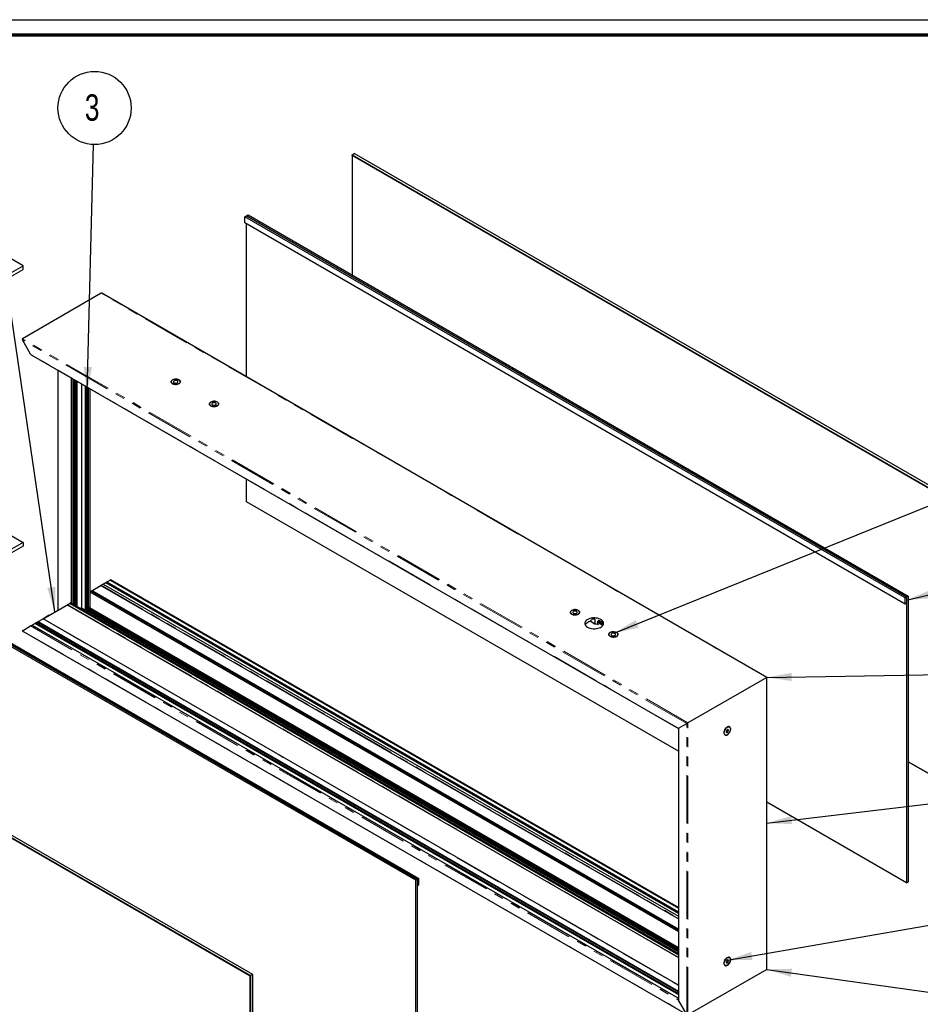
# Paper-space layout 'Exploded view DZ' of a CAD drawing. Header units: millimetres. Extents: x 7 to 291, y 7 to 204.
# Tile 3 of 4: x 75 to 194, y 73 to 204. Entities that reach past the tile are written whole.
import ezdxf

# ---------------------------------------------------------------- set-up
doc = ezdxf.new("R2010")
doc.units = ezdxf.units.MM
doc.linetypes.add('PHANTOM', pattern=[12.7, 6.35, -1.27, 1.27, -1.27, 1.27, -1.27])
doc.layers.add('LAYER2', color=7, linetype='Continuous')
doc.layers.add('LOGO', color=7, linetype='Continuous')
doc.styles.add('SLDTEXTSTYLE1', font='TXT', dxfattribs={"width": 0.75})
doc.dimstyles.new('SLDDIMSTYLE2', dxfattribs={"dimtxt": 0.18, "dimasz": 3.302, "dimexe": 0, "dimexo": 0.0625, "dimgap": 0, "dimtad": 0, "dimtih": 1, "dimtoh": 1, "dimdec": 0, "dimrnd": 1e-09, "dimzin": 0, "dimdsep": 46, "dimtxsty": 'Standard', "dimsah": 1, "dimcen": 0.09, "dimadec": 0, "dimazin": 0, "dimtfac": 3.302, "dimtdec": 0, "dimtofl": 0, "dimtmove": 0, "dimatfit": 3, "dimfxl": 1, "dimfrac": 2, "dimtolj": 1, "dimtzin": 0, "dimarcsym": 0})

# ---------------------------------------------------------------- blocks, each defined once
blk = doc.blocks.new('SW_NOTE_0_5')
at = {"layer": 'LOGO', "color": 0}
blk.add_circle((0.13, 4.86), 4.86, dxfattribs=at)
at = {"layer": 'LOGO', "color": 0, "insert": (-1.17, 6.67), "char_height": 3.5, "attachment_point": 1, "style": 'SLDTEXTSTYLE1'}
blk.add_mtext('3', dxfattribs=at)

psp = doc.layouts.new('Exploded view DZ')

# ---------------------------------------------------------------- linework, layer by layer
at = {"color": 7, "linetype": 'Continuous', "lineweight": 25}
for p, q in [((118.84, 185.84), (119.13, 186)), ((118.84, 185.84), (206.52, 135.22)), ((118.84, 185.75), (118.84, 185.84)), ((206.45, 135.18), (118.84, 185.75)), ((118.84, 185.75), (118.84, 169.88)), ((206.81, 135.38), (119.13, 186)), ((104.81, 177.73), (105.02, 177.86)), ((105.02, 177.86), (192.7, 127.24)), ((104.6, 177.61), (104.82, 177.73)), ((104.6, 176.79), (104.6, 177.61)), ((192.27, 127), (104.6, 177.61)), ((192.27, 126.18), (104.6, 176.79)), ((104.81, 177.73), (104.81, 177.73)), ((104.81, 177.73), (192.49, 127.12)), ((104.81, 156.35), (104.81, 176.67)), ((192.48, 127.12), (104.82, 177.73)), ((75.17, 171.11), (70.92, 173.56)), ((72.69, 169.68), (75.17, 171.11)), ((72.69, 169.19), (75.17, 170.62)), ((75.17, 170.62), (75.17, 171.11)), ((85.51, 167.45), (75.05, 161.41)), ((173.93, 116.44), (85.58, 167.45)), ((76.14, 159.35), (75.05, 161.25)), ((76.22, 159.28), (162.17, 109.65)), ((79.75, 157.23), (79.75, 125.34)), ((81.52, 156.21), (81.52, 126.34)), ((81.73, 156.09), (81.73, 126.22)), ((81.77, 156.07), (81.77, 126.19)), ((81.78, 156.06), (81.78, 126.19)), ((81.81, 156.04), (81.81, 126.17)), ((81.86, 156.02), (81.86, 126.14)), ((81.87, 156.01), (81.87, 126.14)), ((81.9, 155.99), (81.9, 126.11)), ((81.95, 155.97), (81.95, 126.09)), ((82.12, 155.87), (82.12, 125.99)), ((82.23, 155.8), (82.23, 125.92)), ((82.29, 155.77), (82.29, 125.89)), ((82.9, 155.42), (82.9, 125.69)), ((83.39, 155.13), (83.39, 125.4)), ((83.56, 155.03), (83.56, 125.5)), ((83.58, 155.03), (83.58, 125.53)), ((83.61, 155.01), (83.61, 125.7)), ((83.65, 154.98), (83.65, 125.71)), ((83.66, 154.98), (83.66, 125.67)), ((83.7, 154.96), (83.7, 125.65)), ((83.74, 154.93), (83.74, 125.66)), ((83.79, 154.9), (83.79, 125.63)), ((83.99, 154.78), (83.99, 125.75)), ((104.81, 139.77), (104.81, 142.77)), ((127.31, 89.49), (39.62, 140.1)), ((127.52, 89.61), (39.84, 140.23)), ((39.84, 140.22), (127.51, 89.61)), ((40.06, 140.34), (127.72, 89.74)), ((162.17, 106.65), (104.81, 139.77)), ((71.35, 136.57), (75.17, 134.36)), ((75.17, 134.36), (72.69, 132.94)), ((75.17, 133.87), (72.69, 132.45)), ((75.17, 134.36), (75.17, 133.87)), ((84.1, 127.85), (85.46, 128.64)), ((85.09, 128.42), (85.44, 128.62)), ((85.46, 128.64), (162.17, 84.35)), ((85.47, 128.64), (162.17, 84.36)), ((85.77, 128.82), (85.52, 128.67)), ((85.77, 128.82), (86.14, 129.03)), ((85.77, 128.82), (162.17, 84.72)), ((86.14, 129.03), (86.28, 129.11)), ((86.14, 129.03), (162.17, 85.14)), ((86.28, 129.11), (86.71, 129.36)), ((86.28, 129.11), (162.17, 85.3)), ((86.71, 129.36), (86.75, 129.38)), ((86.71, 129.36), (162.17, 85.79)), ((162.17, 85.88), (86.78, 129.4)), ((17.67, 127.43), (105.36, 76.82)), ((105.28, 76.77), (17.67, 127.35)), ((105.64, 76.98), (17.96, 127.6)), ((84.01, 127.8), (83.99, 127.79)), ((84.17, 127.89), (84.01, 127.8)), ((84.01, 127.8), (162.17, 82.68)), ((84.1, 127.85), (84.09, 127.85)), ((84.1, 127.85), (84.1, 127.85)), ((84.28, 127.95), (84.17, 127.89)), ((84.17, 127.89), (162.17, 82.86)), ((162.17, 82.99), (84.28, 127.96)), ((192.27, 127), (192.48, 127.12)), ((192.27, 126.18), (192.27, 127)), ((192.48, 127.12), (192.48, 126.3)), ((192.49, 127.12), (192.7, 127.24)), ((192.49, 127.12), (192.49, 89.15)), ((192.7, 127.24), (192.7, 89.27)), ((77.83, 124.23), (81.18, 126.17)), ((81.02, 126.07), (162.17, 79.23)), ((81.06, 126.1), (81.34, 126.26)), ((81.19, 126.17), (81.18, 126.17)), ((81.5, 126.35), (81.34, 126.26)), ((81.34, 126.26), (162.17, 79.6)), ((81.5, 126.35), (162.17, 79.78)), ((82.9, 125.69), (82.77, 125.61)), ((82.9, 125.69), (83.39, 125.4)), ((83.61, 125.7), (83.58, 125.72)), ((83.58, 125.7), (162.17, 80.33)), ((83.58, 125.65), (162.17, 80.28)), ((83.58, 125.61), (162.17, 80.23)), ((83.58, 125.6), (162.17, 80.22)), ((83.58, 125.54), (162.17, 80.17)), ((83.65, 125.71), (83.61, 125.7)), ((83.66, 125.7), (83.65, 125.71)), ((83.7, 125.65), (83.66, 125.67)), ((83.74, 125.66), (83.7, 125.65)), ((83.74, 125.66), (83.79, 125.63)), ((83.74, 125.66), (162.17, 80.38)), ((83.99, 125.75), (83.79, 125.63)), ((83.92, 125.71), (162.17, 80.54)), ((83.95, 125.72), (162.17, 80.57)), ((192.48, 126.3), (192.27, 126.18)), ((78.61, 124.68), (77.83, 124.23)), ((162.17, 75.55), (77.83, 124.23)), ((83.56, 125.5), (83.39, 125.4)), ((83.43, 125.42), (162.17, 79.97)), ((83.58, 125.53), (83.56, 125.5)), ((83.56, 125.5), (162.17, 80.12)), ((83.57, 125.51), (162.17, 80.14)), ((75.05, 122.63), (76.14, 123.26)), ((76.33, 123.36), (76.29, 123.34)), ((76.75, 123.61), (76.33, 123.36)), ((76.33, 123.36), (162.17, 73.81)), ((76.89, 123.69), (76.75, 123.61)), ((76.75, 123.61), (162.17, 74.3)), ((77.07, 123.79), (76.89, 123.69)), ((76.89, 123.69), (162.17, 74.46)), ((77.16, 123.85), (77.07, 123.79)), ((77.07, 123.79), (162.17, 74.67)), ((77.16, 123.85), (77.81, 124.22)), ((77.16, 123.85), (162.17, 74.77)), ((149.9, 123.55), (149.78, 123.62)), ((150.14, 123.73), (150.11, 123.75)), ((151.09, 123.51), (150.44, 123.89)), ((151.09, 124.17), (151.09, 123.51)), ((151.44, 123.88), (151.44, 123.86)), ((151.54, 123.81), (151.44, 123.87)), ((151.44, 123.78), (151.44, 123.76)), ((151.54, 123.71), (151.44, 123.77)), ((151.44, 123.68), (151.44, 123.65)), ((151.54, 123.61), (151.44, 123.67)), ((151.44, 123.57), (151.44, 123.55)), ((151.54, 123.5), (151.44, 123.56)), ((152.14, 123.51), (151.49, 123.88)), ((152.14, 123.4), (151.49, 123.78)), ((151.54, 123.93), (151.54, 123.88)), ((152.11, 123.58), (151.54, 123.91)), ((152.11, 123.57), (151.54, 123.9)), ((152.11, 123.48), (151.54, 123.81)), ((151.54, 123.81), (151.54, 123.77)), ((152.11, 123.47), (151.54, 123.8)), ((152.11, 123.38), (151.54, 123.71)), ((151.54, 123.71), (151.54, 123.67)), ((152.12, 123.34), (151.54, 123.67)), ((151.54, 123.61), (151.54, 123.57)), ((151.54, 123.5), (151.54, 123.46)), ((152.11, 123.63), (151.55, 123.95)), ((152.08, 123.7), (151.62, 123.96)), ((152.05, 123.72), (151.64, 123.96)), ((152.11, 123.55), (152.11, 123.6)), ((152.16, 123.46), (152.11, 123.48)), ((152.11, 123.44), (152.11, 123.48)), ((152.16, 123.36), (152.11, 123.38)), ((152.11, 123.34), (152.11, 123.38)), ((152.16, 123.44), (152.16, 123.47)), ((152.16, 123.35), (152.16, 123.37)), ((75.02, 122.61), (163.37, 71.61)), ((173.9, 116.43), (163.44, 110.39)), ((173.93, 77.71), (173.93, 116.44)), ((162.2, 109.67), (163.3, 110.3)), ((168.97, 109.84), (168.95, 109.86)), ((162.17, 109.65), (162.17, 73.68)), ((168.35, 108.82), (168.37, 108.8)), ((168.55, 109.39), (168.51, 109.18)), ((168.51, 109.19), (168.63, 109.12)), ((168.51, 109.18), (168.63, 109.12)), ((168.71, 109.53), (168.55, 109.39)), ((168.56, 109.39), (168.79, 109.26)), ((168.63, 109.12), (168.79, 109.26)), ((168.83, 109.47), (168.71, 109.53)), ((168.79, 109.26), (168.83, 109.47)), ((192.7, 105.23), (206.45, 97.29)), ((206.52, 97.25), (192.7, 105.23)), ((192.49, 89.15), (173.93, 99.86)), ((127.52, 89.61), (127.31, 89.49)), ((127.31, 51.52), (127.31, 89.49)), ((127.72, 89.74), (127.51, 89.61)), ((127.52, 51.64), (127.52, 89.61)), ((127.72, 88.92), (127.72, 89.74)), ((192.49, 89.15), (192.7, 89.27)), ((127.52, 88.8), (127.72, 88.92)), ((168.59, 78.82), (168.51, 78.61)), ((168.51, 78.61), (168.59, 78.49)), ((168.54, 78.71), (168.75, 78.59)), ((168.75, 78.91), (168.59, 78.82)), ((168.59, 78.49), (168.75, 78.59)), ((168.69, 78.88), (168.83, 78.8)), ((168.83, 78.8), (168.75, 78.91)), ((168.75, 78.59), (168.83, 78.8)), ((168.97, 79.22), (168.95, 79.24)), ((173.9, 77.64), (163.44, 71.6)), ((168.35, 78.2), (168.37, 78.18)), ((105.36, 76.82), (105.28, 76.77)), ((105.28, 38.89), (105.28, 76.77)), ((105.64, 76.98), (105.36, 76.82)), ((105.36, 76.82), (105.36, 38.85)), ((105.64, 39.01), (105.64, 76.98)), ((163.3, 71.68), (162.2, 73.58))]:
    psp.add_line(p, q, dxfattribs=at)
at = {"color": 8, "linetype": 'PHANTOM', "lineweight": 18}
for p, q in [((173.9, 116.43), (85.51, 167.45)), ((163.44, 110.39), (75.05, 161.41)), ((163.3, 110.3), (75.05, 161.25)), ((162.2, 109.67), (76.14, 159.35)), ((85.44, 128.62), (85.44, 128.62)), ((85.52, 128.67), (162.17, 84.43)), ((86.75, 129.38), (162.17, 85.84)), ((84.28, 127.95), (162.17, 82.99)), ((81.06, 126.1), (162.17, 79.27)), ((76.14, 123.26), (162.2, 73.58)), ((76.29, 123.34), (162.17, 73.76)), ((77.81, 124.22), (162.17, 75.52)), ((75.05, 122.63), (163.3, 71.68)), ((173.9, 77.64), (173.9, 116.43)), ((163.3, 71.68), (163.3, 110.3)), ((163.44, 71.6), (163.44, 110.39)), ((162.2, 73.58), (162.2, 109.67))]:
    psp.add_line(p, q, dxfattribs=at)
at = {"color": 7, "linetype": 'Continuous', "lineweight": 25, "flags": 128}
for points in [[(95.85, 155.95), (95.94, 155.88), (96, 155.8), (96.03, 155.72), (96.02, 155.63), (95.97, 155.55), (95.9, 155.48), (95.79, 155.42), (95.67, 155.37), (95.52, 155.35), (95.38, 155.34), (95.23, 155.36), (95.1, 155.39), (94.98, 155.45), (94.89, 155.51), (94.83, 155.59), (94.8, 155.68), (94.81, 155.76), (94.85, 155.84), (94.93, 155.92), (95.03, 155.98), (95.16, 156.02), (95.3, 156.05), (95.45, 156.05), (95.6, 156.04), (95.73, 156), (95.85, 155.95)], [(94.98, 155.44), (95.1, 155.39), (95.23, 155.36), (95.38, 155.34), (95.52, 155.35), (95.66, 155.37), (95.79, 155.42), (95.89, 155.48), (95.97, 155.55), (96.01, 155.63), (96.02, 155.71), (96, 155.8), (95.94, 155.87), (95.84, 155.94), (95.73, 155.99), (95.59, 156.03), (95.45, 156.04), (95.3, 156.04), (95.16, 156.01), (95.04, 155.97), (94.93, 155.91), (94.86, 155.84), (94.81, 155.76), (94.8, 155.67), (94.83, 155.59), (94.89, 155.51), (94.98, 155.44)], [(95.2, 155.57), (95.29, 155.54), (95.39, 155.52), (95.49, 155.53), (95.59, 155.55), (95.66, 155.59), (95.7, 155.65), (95.71, 155.71), (95.69, 155.77), (95.63, 155.82), (95.54, 155.85), (95.44, 155.87), (95.34, 155.86), (95.24, 155.83), (95.17, 155.79), (95.12, 155.74), (95.11, 155.68), (95.14, 155.62), (95.2, 155.57)], [(100.94, 153.01), (101.03, 152.94), (101.09, 152.86), (101.12, 152.78), (101.11, 152.69), (101.07, 152.61), (100.99, 152.54), (100.88, 152.48), (100.76, 152.43), (100.62, 152.41), (100.47, 152.4), (100.32, 152.42), (100.19, 152.45), (100.07, 152.51), (99.98, 152.57), (99.92, 152.65), (99.89, 152.74), (99.9, 152.82), (99.94, 152.9), (100.02, 152.98), (100.13, 153.04), (100.25, 153.08), (100.39, 153.11), (100.54, 153.11), (100.69, 153.1), (100.82, 153.06), (100.94, 153.01)], [(99.97, 152.92), (99.92, 152.84), (99.89, 152.76), (99.91, 152.68), (99.96, 152.6), (100.04, 152.53), (100.15, 152.47), (100.28, 152.43), (100.42, 152.4), (100.57, 152.4), (100.71, 152.42), (100.84, 152.46), (100.95, 152.51), (101.04, 152.58), (101.09, 152.66), (101.11, 152.75), (101.1, 152.83), (101.05, 152.91), (100.97, 152.98), (100.86, 153.04), (100.73, 153.08), (100.59, 153.1), (100.44, 153.1), (100.3, 153.09), (100.17, 153.05), (100.06, 152.99), (99.97, 152.92)], [(100.24, 152.84), (100.21, 152.78), (100.21, 152.72), (100.25, 152.66), (100.32, 152.62), (100.41, 152.59), (100.51, 152.58), (100.61, 152.59), (100.7, 152.62), (100.77, 152.67), (100.8, 152.73), (100.8, 152.79), (100.76, 152.84), (100.69, 152.89), (100.6, 152.92), (100.5, 152.93), (100.4, 152.92), (100.31, 152.88), (100.24, 152.84)], [(148.88, 125.33), (148.97, 125.27), (149.03, 125.19), (149.06, 125.1), (149.05, 125.02), (149.01, 124.94), (148.93, 124.86), (148.83, 124.8), (148.7, 124.76), (148.56, 124.73), (148.41, 124.73), (148.26, 124.74), (148.13, 124.78), (148.01, 124.83), (147.92, 124.9), (147.86, 124.98), (147.83, 125.06), (147.84, 125.15), (147.89, 125.23), (147.96, 125.3), (148.07, 125.36), (148.19, 125.41), (148.34, 125.43), (148.48, 125.44), (148.63, 125.42), (148.76, 125.39), (148.88, 125.33)], [(147.91, 125.25), (147.86, 125.17), (147.84, 125.08), (147.85, 125), (147.9, 124.92), (147.98, 124.85), (148.09, 124.79), (148.22, 124.75), (148.36, 124.73), (148.51, 124.73), (148.65, 124.75), (148.78, 124.78), (148.89, 124.84), (148.98, 124.91), (149.04, 124.99), (149.06, 125.07), (149.04, 125.15), (148.99, 125.23), (148.91, 125.31), (148.8, 125.36), (148.67, 125.4), (148.53, 125.43), (148.39, 125.43), (148.24, 125.41), (148.11, 125.37), (148, 125.32), (147.91, 125.25)], [(148.18, 125.16), (148.15, 125.1), (148.15, 125.04), (148.19, 124.99), (148.26, 124.94), (148.35, 124.91), (148.45, 124.9), (148.55, 124.92), (148.64, 124.95), (148.71, 124.99), (148.74, 125.05), (148.74, 125.11), (148.7, 125.17), (148.63, 125.21), (148.54, 125.24), (148.44, 125.25), (148.34, 125.24), (148.25, 125.21), (148.18, 125.16)], [(150.11, 123.1), (150.27, 123.02), (150.45, 122.96), (150.65, 122.92), (150.86, 122.89), (151.07, 122.89), (151.28, 122.91), (151.48, 122.95), (151.67, 123.01), (151.84, 123.08), (151.98, 123.17), (152.1, 123.27), (152.18, 123.39), (152.23, 123.51), (152.24, 123.63), (152.22, 123.75), (152.16, 123.87), (152.07, 123.98), (151.95, 124.08), (151.8, 124.16), (151.62, 124.23), (151.43, 124.29), (151.23, 124.32), (151.02, 124.33), (150.81, 124.33), (150.6, 124.3), (150.41, 124.25), (150.23, 124.18), (150.07, 124.1), (149.94, 124), (149.84, 123.9), (149.78, 123.78), (149.74, 123.66), (149.75, 123.54), (149.79, 123.42), (149.86, 123.3), (149.97, 123.2), (150.11, 123.1)], [(153.97, 122.39), (154.06, 122.33), (154.12, 122.25), (154.15, 122.16), (154.14, 122.08), (154.1, 122), (154.02, 121.92), (153.92, 121.86), (153.79, 121.82), (153.65, 121.79), (153.5, 121.79), (153.35, 121.8), (153.22, 121.84), (153.1, 121.89), (153.01, 121.96), (152.95, 122.04), (152.92, 122.12), (152.93, 122.21), (152.98, 122.29), (153.05, 122.36), (153.16, 122.42), (153.29, 122.47), (153.43, 122.49), (153.57, 122.5), (153.72, 122.48), (153.86, 122.45), (153.97, 122.39)], [(153, 122.31), (152.95, 122.23), (152.93, 122.15), (152.94, 122.06), (152.99, 121.98), (153.07, 121.91), (153.18, 121.85), (153.31, 121.81), (153.45, 121.79), (153.6, 121.79), (153.74, 121.81), (153.87, 121.84), (153.99, 121.9), (154.07, 121.97), (154.13, 122.05), (154.15, 122.13), (154.13, 122.22), (154.08, 122.3), (154, 122.37), (153.89, 122.42), (153.77, 122.46), (153.62, 122.49), (153.48, 122.49), (153.33, 122.47), (153.2, 122.43), (153.09, 122.38), (153, 122.31)], [(153.27, 122.22), (153.24, 122.17), (153.24, 122.1), (153.28, 122.05), (153.35, 122), (153.44, 121.97), (153.54, 121.97), (153.65, 121.98), (153.73, 122.01), (153.8, 122.05), (153.83, 122.11), (153.83, 122.17), (153.79, 122.23), (153.73, 122.27), (153.63, 122.3), (153.53, 122.31), (153.43, 122.3), (153.34, 122.27), (153.27, 122.22)], [(173.9, 116.43), (173.91, 116.43), (173.92, 116.44), (173.93, 116.44), (173.93, 116.44), (173.93, 116.44)], [(168.22, 109.07), (168.24, 108.95), (168.28, 108.86), (168.34, 108.79), (168.42, 108.75), (168.51, 108.75), (168.62, 108.78), (168.72, 108.84), (168.83, 108.93), (168.92, 109.05), (169, 109.18), (169.06, 109.31), (169.1, 109.45), (169.12, 109.58), (169.1, 109.7), (169.06, 109.79), (169, 109.86), (168.92, 109.89), (168.83, 109.9), (168.72, 109.87), (168.62, 109.8), (168.51, 109.71), (168.42, 109.6), (168.34, 109.47), (168.28, 109.34), (168.24, 109.2), (168.22, 109.07)], [(168.36, 109.49), (168.45, 109.61), (168.54, 109.72), (168.65, 109.8), (168.75, 109.85), (168.85, 109.87), (168.94, 109.86), (169.01, 109.81), (169.07, 109.73), (169.09, 109.62), (169.09, 109.5), (169.06, 109.37), (169.01, 109.23), (168.94, 109.1), (168.85, 108.98), (168.75, 108.89), (168.64, 108.82), (168.54, 108.78), (168.44, 108.78), (168.36, 108.81), (168.3, 108.88), (168.26, 108.97), (168.25, 109.08), (168.26, 109.21), (168.3, 109.35), (168.36, 109.49)], [(168.22, 78.45), (168.24, 78.33), (168.28, 78.24), (168.34, 78.17), (168.42, 78.13), (168.51, 78.13), (168.62, 78.16), (168.72, 78.22), (168.83, 78.31), (168.92, 78.43), (169, 78.56), (169.06, 78.69), (169.1, 78.83), (169.12, 78.96), (169.1, 79.08), (169.06, 79.17), (169, 79.24), (168.92, 79.27), (168.83, 79.28), (168.72, 79.25), (168.62, 79.18), (168.51, 79.09), (168.42, 78.98), (168.34, 78.85), (168.28, 78.72), (168.24, 78.58), (168.22, 78.45)], [(168.25, 78.46), (168.26, 78.59), (168.3, 78.73), (168.36, 78.86), (168.44, 78.99), (168.54, 79.09), (168.64, 79.18), (168.75, 79.23), (168.85, 79.25), (168.94, 79.24), (169.01, 79.19), (169.06, 79.11), (169.09, 79.01), (169.09, 78.89), (169.06, 78.75), (169.01, 78.61), (168.94, 78.48), (168.85, 78.36), (168.75, 78.27), (168.64, 78.2), (168.54, 78.16), (168.44, 78.16), (168.36, 78.19), (168.3, 78.25), (168.26, 78.34), (168.25, 78.46)]]:
    psp.add_lwpolyline(points, dxfattribs=at)
at = {"color": 7, "linetype": 'Continuous', "lineweight": 25}
for centre, radius, start, end in [((150.2, 123.44), 0.454, 157.0033, 168.7577), ((150.55, 122.92), 0.908, 121.5548, 135.9519), ((150.83, 122.44), 1.47, 107.3228, 117.7722), ((150.99, 122.03), 2.14, 87.3931, 97.9276), ((151, 121.46), 2.05, 77.5878, 87.5108)]:
    psp.add_arc(centre, radius, start, end, dxfattribs=at)
for centre, major_axis, ratio, start_param, end_param in [((85.58, 167.33), (-0.071, 0.122), 0.577335, 5.497828, 6.283145), ((75.12, 161.29), (-0.071, 0.122), 0.577335, 6.283145, 7.853941), ((76.22, 159.39), (-0.071, 0.122), 0.577335, 1.570756, 2.356235), ((85.45, 128.63), (0.02, 0.0115), 0.00007, 3.92695, 5.705664), ((85.5, 128.66), (0.03, 0.0173), 0.00007, 0.366479, 3.159005), ((86.68, 129.34), (0.1, 0.0577), 0.00007, 0.000041, 0.785358), ((84.25, 127.94), (0.03, 0.0173), 0.00007, 0.000041, 0.366479), ((81.05, 126.09), (0.03, 0.0173), 0.00007, 1.204237, 3.141633), ((77.8, 124.22), (0.03, 0.0173), 0.00007, 0.000041, 1.204237), ((76.22, 123.3), (0.1, 0.0577), 0.00007, 0.785358, 2.356154), ((150.99, 122.92), (1.25, -0.72), 0.00007, 3.38018, 3.643237), ((150.99, 123.24), (0.88, 1.53), 0.577335, 1.570837, 1.610848), ((150.99, 123.24), (1.25, -0.72), 0.00007, 3.927031, 3.967042), ((150.99, 122.92), (0.88, 1.53), 0.577335, 1.023986, 1.287043), ((150.99, 122.67), (1.05, 0.96), 0.697875, 0.547452, 0.635082), ((150.99, 123.72), (1.25, -0.44), 0.218312, 1.192246, 1.279876), ((150.99, 122.57), (1.05, 0.96), 0.697875, 0.547452, 0.635082), ((150.99, 123.62), (1.25, -0.44), 0.218312, 1.192246, 1.279876), ((150.99, 122.46), (1.05, 0.96), 0.697875, 0.547452, 0.635082), ((150.99, 123.52), (1.25, -0.44), 0.218312, 1.192246, 1.279876), ((150.99, 122.36), (1.05, 0.96), 0.697875, 0.547452, 0.635082), ((150.99, 123.41), (1.25, -0.44), 0.218312, 1.192246, 1.279876), ((150.99, 122.26), (1.05, 0.96), 0.697875, 0.547452, 0.635081), ((150.99, 122.67), (1.05, 0.96), 0.697875, 6.082747, 6.170376), ((150.99, 123.72), (1.25, -0.44), 0.218312, 0.444355, 0.531985), ((150.99, 122.57), (1.05, 0.96), 0.697875, 6.082747, 6.170376), ((150.99, 123.62), (1.25, -0.44), 0.218312, 0.444355, 0.531985), ((150.99, 122.46), (1.05, 0.96), 0.697875, 6.140929, 6.170376), ((75.12, 122.67), (0.1, 0.0577), 0.00007, 2.356154, 3.141633), ((173.83, 116.39), (0.1, 0.058), 0.00007, 0.000041, 0.785358), ((163.37, 110.35), (0.1, 0.0577), 0.00007, 0.785358, 2.356154), ((163.37, 110.35), (0.1, 0.058), 0.00007, 0.785358, 2.356154), ((162.27, 109.71), (0.1, 0.058), 0.00007, 2.356154, 3.141552), ((162.27, 109.71), (0.1, 0.058), 0.00007, 2.356154, 3.141633), ((173.83, 77.76), (-0.071, 0.122), 0.577335, 3.141552, 3.92695), ((173.83, 77.76), (-0.071, 0.122), 0.577335, 3.141552, 3.92695), ((162.27, 73.62), (-0.071, 0.122), 0.577335, 0.785358, 1.570756), ((162.27, 73.62), (-0.071, 0.122), 0.577335, 0.785358, 1.570756)]:
    psp.add_ellipse(centre, major_axis=major_axis, ratio=ratio, start_param=start_param, end_param=end_param, dxfattribs=at)
psp.add_open_spline([(152.11, 123.6), (152.11, 123.61), (152.11, 123.62), (152.11, 123.64), (152.1, 123.65), (152.09, 123.67), (152.08, 123.68), (152.07, 123.71), (152.06, 123.72), (152.04, 123.75), (152.03, 123.76), (152, 123.79), (151.97, 123.81), (151.93, 123.84), (151.9, 123.86), (151.85, 123.89), (151.82, 123.9), (151.77, 123.93), (151.74, 123.94), (151.68, 123.96), (151.65, 123.96), (151.6, 123.96), (151.58, 123.96), (151.56, 123.96), (151.56, 123.96), (151.55, 123.95), (151.55, 123.95), (151.54, 123.94), (151.54, 123.94), (151.54, 123.93)], degree=3, knots=[0, 0, 0, 0, 0.03125, 0.03125, 0.0625, 0.0625, 0.125, 0.125, 0.1875, 0.1875, 0.25, 0.25, 0.375, 0.375, 0.5, 0.5, 0.625, 0.625, 0.75, 0.75, 0.875, 0.875, 0.9375, 0.9375, 0.96875, 0.96875, 0.984375, 0.984375, 1, 1, 1, 1], dxfattribs=at)
at = {"layer": 'LAYER2', "lineweight": 70}
psp.add_line((8.57, 201.78), (288.57, 201.78), dxfattribs=at)
at = {"layer": 'LOGO'}
psp.add_line((6.57, 203.78), (290.57, 203.78), dxfattribs=at)

# ---------------------------------------------------------------- block references
psp.add_blockref('SW_NOTE_0_5', (84.51, 187.2), dxfattribs=at)

# ---------------------------------------------------------------- leaders
for points in [[(79.38, 125.13), (70.22, 187.25)], [(83.65, 154.35), (84.51, 187.2)], [(153.63, 122.3), (211.1, 145.57)], [(192.48, 126.71), (210.88, 131.13)], [(173.91, 116.43), (210.75, 117.06)], [(173.93, 97.08), (210.81, 101.5)], [(168.68, 78.87), (210.82, 86.18)], [(173.92, 77.66), (210.8, 72.44)]]:
    psp.add_leader(points, dimstyle='SLDDIMSTYLE2', dxfattribs=at)

doc.saveas('drawing.dxf')
